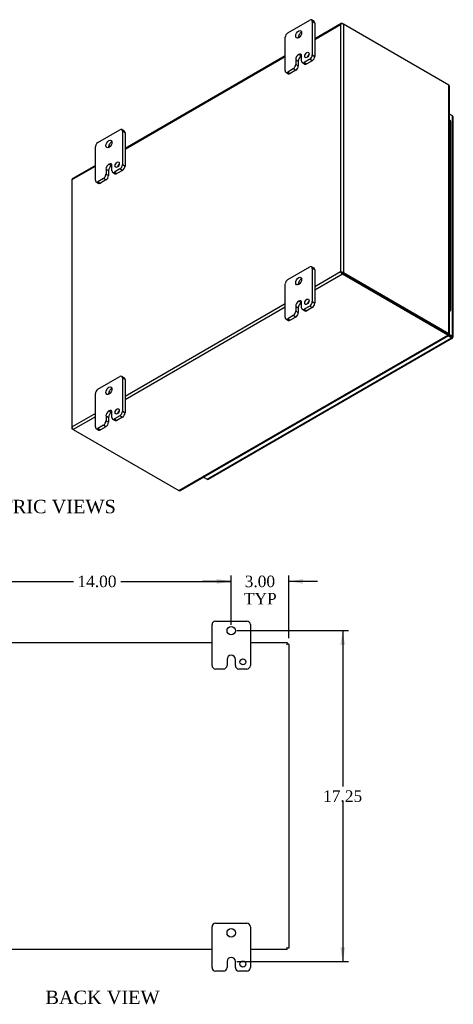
# Model space of a CAD drawing. Header units: inches. Extents: x 3 to 119, y 2 to 78.
# Tile 7 of 7: x 96 to 119, y 26 to 78. Entities that reach past the tile are written whole.
import ezdxf
from ezdxf.enums import TextEntityAlignment as Align

# ---------------------------------------------------------------- set-up
doc = ezdxf.new("R2010")
doc.units = ezdxf.units.IN
doc.header["$MEASUREMENT"] = 0
for name, color, linetype in [('COM48436', 7, 'CONTINUOUS'), ('COM71780-4', 7, 'CONTINUOUS'), ('DEFAULT', 7, 'CONTINUOUS'), ('FET07710', 7, 'CONTINUOUS'), ('HNG10620-12B', 7, 'CONTINUOUS'), ('HNG10620-12C', 7, 'CONTINUOUS'), ('HNG10620-12P', 7, 'CONTINUOUS')]:
    doc.layers.add(name, color=color, linetype=linetype)
doc.styles.add('SEACAD_TIMES_NEW_ROMAN', font='times.ttf')

# ---------------------------------------------------------------- blocks, each defined once
blk = doc.blocks.new('GDIMGGROUP11')
at = {"layer": 'DEFAULT', "linetype": 'Continuous'}
for points in [[(94.015, 48.63), (93.265, 48.505), (94.015, 48.38)], [(106.515, 48.63), (106.515, 48.38), (107.265, 48.505)]]:
    blk.add_hatch(color=136, dxfattribs=at).paths.add_polyline_path(points)
at = {"layer": 'DEFAULT', "color": 136, "linetype": 'Continuous'}
for p, q in [((93.265, 46.237), (93.265, 48.805)), ((107.265, 46.237), (107.265, 48.805)), ((93.265, 48.505), (99.032, 48.505)), ((101.499, 48.505), (107.265, 48.505))]:
    blk.add_line(p, q, dxfattribs=at)
at = {"layer": 'DEFAULT', "color": 136, "linetype": 'Continuous', "style": 'SEACAD_TIMES_NEW_ROMAN'}
blk.add_text('14.00', height=0.6, dxfattribs=at).set_placement((99.242, 48.805), align=Align.TOP_LEFT)
blk = doc.blocks.new('GDIMGGROUP12')
at = {"layer": 'DEFAULT', "linetype": 'Continuous'}
for points in [[(106.515, 48.63), (106.515, 48.38), (107.265, 48.505)], [(111.015, 48.63), (110.265, 48.505), (111.015, 48.38)]]:
    blk.add_hatch(color=136, dxfattribs=at).paths.add_polyline_path(points)
at = {"layer": 'DEFAULT', "color": 136, "linetype": 'Continuous'}
for p, q in [((107.265, 46.456), (107.265, 48.805)), ((110.265, 45.54), (110.265, 48.805)), ((107.265, 48.505), (105.765, 48.505)), ((111.765, 48.505), (110.265, 48.505))]:
    blk.add_line(p, q, dxfattribs=at)
at = {"layer": 'DEFAULT', "color": 136, "linetype": 'Continuous', "style": 'SEACAD_TIMES_NEW_ROMAN'}
for s, p in [('3.00', (107.969, 48.805)), ('TYP', (107.926, 47.905))]:
    blk.add_text(s, height=0.6, dxfattribs=at).set_placement(p, align=Align.TOP_LEFT)
blk = doc.blocks.new('GDIMGGROUP13')
at = {"layer": 'DEFAULT', "linetype": 'Continuous'}
for points in [[(113.208, 45.187), (113.083, 45.937), (112.958, 45.187)], [(113.208, 29.437), (112.958, 29.437), (113.083, 28.687)]]:
    blk.add_hatch(color=136, dxfattribs=at).paths.add_polyline_path(points)
at = {"layer": 'DEFAULT', "color": 136, "linetype": 'Continuous'}
for p, q in [((107.565, 45.937), (113.383, 45.937)), ((113.083, 45.937), (113.083, 37.822)), ((113.083, 37.012), (113.083, 28.687)), ((107.566, 28.687), (113.383, 28.687))]:
    blk.add_line(p, q, dxfattribs=at)
at = {"layer": 'DEFAULT', "color": 136, "linetype": 'Continuous', "style": 'SEACAD_TIMES_NEW_ROMAN'}
blk.add_text('17.25', height=0.6, dxfattribs=at).set_placement((112.059, 37.612), align=Align.TOP_LEFT)

msp = doc.modelspace()

# ---------------------------------------------------------------- linework, layer by layer
at = {"layer": 'COM48436', "color": 7}
for p, q in [((113.011, 77.589), (111.626, 76.789)), ((111.626, 76.753), (112.964, 77.525)), ((112.964, 77.525), (112.964, 64.637)), ((112.993, 77.567), (112.993, 77.567)), ((113.065, 77.584), (113.116, 77.554)), ((118.62, 74.377), (113.116, 77.554)), ((113.116, 77.554), (113.116, 64.608)), ((110.079, 75.896), (101.726, 71.074)), ((101.726, 71.037), (110.079, 75.86)), ((118.62, 61.43), (118.62, 74.377)), ((118.652, 61.411), (118.652, 74.307)), ((100.18, 70.181), (98.971, 69.483)), ((98.974, 69.448), (100.18, 70.144)), ((98.943, 69.433), (98.943, 56.487)), ((98.974, 56.561), (98.974, 69.448)), ((112.964, 64.637), (111.626, 63.865)), ((113.065, 64.52), (111.626, 63.689)), ((113.015, 64.608), (112.964, 64.637)), ((112.993, 64.62), (113.065, 64.579)), ((112.993, 64.62), (113.065, 64.579)), ((113.065, 64.579), (118.57, 61.401)), ((118.57, 61.401), (113.065, 64.579)), ((118.57, 61.342), (113.065, 64.52)), ((113.116, 64.608), (118.62, 61.43)), ((110.079, 62.972), (101.726, 58.15)), ((110.079, 62.796), (101.726, 57.973)), ((104.529, 53.236), (118.57, 61.342)), ((104.605, 53.243), (118.602, 61.324)), ((118.551, 61.39), (118.602, 61.361)), ((118.57, 61.401), (118.62, 61.43)), ((118.57, 61.401), (118.57, 61.342)), ((118.603, 61.396), (118.579, 61.41)), ((118.603, 61.396), (118.579, 61.41)), ((118.58, 61.416), (118.62, 61.392)), ((118.62, 61.392), (118.603, 61.396)), ((100.18, 57.257), (98.974, 56.561)), ((100.18, 57.08), (99.025, 56.414)), ((98.953, 56.514), (98.953, 56.514)), ((99.025, 56.414), (98.974, 56.443)), ((99.025, 56.414), (104.529, 53.236)), ((94.265, 45.312), (106.265, 45.312)), ((108.265, 45.312), (110.193, 45.312)), ((110.193, 45.24), (110.157, 45.204)), ((110.193, 45.24), (110.157, 45.204)), ((110.193, 45.312), (110.193, 45.24)), ((110.265, 45.24), (110.193, 45.24)), ((110.265, 45.24), (110.265, 29.384)), ((106.265, 29.312), (94.265, 29.312)), ((110.193, 29.312), (108.265, 29.312)), ((110.193, 29.384), (110.157, 29.42)), ((110.193, 29.384), (110.157, 29.42)), ((110.265, 29.384), (110.193, 29.384)), ((110.193, 29.312), (110.193, 29.384))]:
    msp.add_line(p, q, dxfattribs=at)
for centre, start, end in [((118.559, 74.307), 0, 48.6182), ((104.559, 53.323), 251.3818, 300)]:
    msp.add_arc(centre, 0.0923, start, end, dxfattribs=at)
for centre, major_axis, ratio, start_param, end_param in [((113.04, 77.481), (0.076, 0.132), 0.577982, 1.230411, 1.570248), ((113.04, 77.481), (0.076, 0.132), 0.577982, 1.231508, 1.571345), ((113.065, 77.496), (0.054, -0.0935), 0.57735, 2.356194, 3.587154), ((113.04, 77.51), (0.108, 0), 0.57735, 0.785398, 2.016358), ((99.051, 69.433), (0.108, 0), 0.57735, 2.696031, 3.141593), ((99.025, 69.389), (0.054, -0.0935), 0.57735, 3.141593, 3.587154), ((99.051, 69.404), (-0.108, 0.062), 0.000948, 0.445015, 0.784852), ((99.051, 69.404), (-0.108, 0.062), 0.000948, -0.784852, -0.445015), ((113.04, 64.593), (-0.108, 0.062), 0.000948, -1.124689, -0.784852), ((113.04, 64.593), (-0.108, 0.062), 0.000948, 0.784852, 1.124689), ((113.04, 64.564), (0.108, 0), 0.57735, 0.785398, 2.016358), ((113.065, 64.608), (0.054, -0.0935), 0.57735, 4.266828, 5.497787), ((113.04, 64.593), (0.036, -0.0207), 0.000948, 0.785944, 2.356741), ((113.04, 64.593), (0.036, -0.0208), 0.000948, 3.926445, 5.497241), ((99.051, 56.487), (0.108, 0), 0.57735, 2.696031, 3.926991), ((99.051, 56.517), (-0.076, -0.132), 0.577982, 4.712938, 5.052774), ((99.051, 56.517), (-0.076, -0.132), 0.577982, 4.71184, 5.051677), ((99.025, 56.502), (0.054, -0.0935), 0.57735, 4.266828, 5.497787)]:
    msp.add_ellipse(centre, major_axis=major_axis, ratio=ratio, start_param=start_param, end_param=end_param, dxfattribs=at)
msp.add_open_spline([(118.57, 61.401), (118.569, 61.393), (118.568, 61.388), (118.566, 61.386)], degree=3, dxfattribs=at)
for points, knots in [([(118.57, 61.401), (118.573, 61.403), (118.576, 61.405), (118.579, 61.408), (118.58, 61.41), (118.58, 61.412), (118.58, 61.413), (118.579, 61.414)], [0, 0, 0, 0, 0.25, 0.25, 0.5, 0.5, 0.625, 0.625, 0.625, 0.625]), ([(118.57, 61.342), (118.576, 61.334), (118.582, 61.329), (118.593, 61.323), (118.598, 61.322), (118.602, 61.324)], [0, 0, 0, 0, 0.25, 0.25, 0.5, 0.5, 0.5, 0.5]), ([(118.62, 61.43), (118.63, 61.429), (118.638, 61.426), (118.649, 61.419), (118.652, 61.415), (118.652, 61.407), (118.649, 61.403), (118.638, 61.397), (118.63, 61.394), (118.62, 61.392)], [0, 0, 0, 0, 0.25, 0.25, 0.5, 0.5, 0.75, 0.75, 1, 1, 1, 1])]:
    msp.add_open_spline(points, degree=3, knots=knots, dxfattribs=at)
at = {"layer": 'COM71780-4', "color": 7}
for p, q in [((118.814, 72.767), (118.652, 72.86)), ((118.814, 61.287), (118.814, 72.767)), ((118.845, 61.243), (118.845, 72.723)), ((106.004, 53.832), (118.763, 61.198)), ((106.058, 53.827), (118.817, 61.193)), ((118.277, 61.57), (118.277, 61.57)), ((118.305, 61.554), (118.305, 61.554)), ((118.763, 61.198), (118.573, 61.308)), ((118.605, 61.348), (118.763, 61.257)), ((118.763, 61.257), (118.605, 61.348)), ((118.627, 61.394), (118.814, 61.287)), ((118.763, 61.257), (118.763, 61.257)), ((118.763, 61.257), (118.763, 61.257)), ((118.763, 61.257), (118.814, 61.228)), ((118.835, 61.216), (118.763, 61.257)), ((118.835, 61.216), (118.763, 61.257)), ((105.814, 53.941), (106.004, 53.832))]:
    msp.add_line(p, q, dxfattribs=at)
for centre, major_axis, ratio, start_param, end_param in [((118.737, 72.723), (-0.108, 0), 0.57735, 3.141593, 3.926991), ((118.737, 61.272), (-0.036, 0.0207), 0.000948, 2.356741, 3.927537), ((118.737, 61.272), (-0.036, 0.0208), 0.000948, 2.355648, 3.926445), ((118.763, 61.286), (-0.054, 0.0935), 0.57735, 2.356194, 3.587154), ((118.737, 61.243), (-0.108, 0), 0.57735, 2.696031, 3.926991), ((118.737, 61.272), (0.108, -0.062), 0.000948, -0.784852, -0.445015), ((118.737, 61.272), (0.108, -0.062), 0.000948, 0.445015, 0.784852), ((106.004, 53.92), (-0.054, 0.0935), 0.57735, 2.356194, 3.141593)]:
    msp.add_ellipse(centre, major_axis=major_axis, ratio=ratio, start_param=start_param, end_param=end_param, dxfattribs=at)
at = {"layer": 'FET07710', "color": 7}
for p, q in [((110.212, 77.096), (111.361, 77.759)), ((111.587, 77.692), (111.455, 77.768)), ((111.494, 77.683), (111.494, 75.948)), ((111.626, 77.606), (111.494, 77.683)), ((111.626, 77.606), (111.626, 75.871)), ((110.079, 75.131), (110.079, 76.866)), ((110.787, 75.973), (110.786, 75.972)), ((110.786, 75.972), (110.919, 75.896)), ((110.787, 75.973), (110.919, 75.896)), ((110.632, 75.705), (110.632, 75.45)), ((110.632, 75.705), (110.765, 75.629)), ((110.632, 75.45), (110.765, 75.374)), ((110.765, 75.629), (110.765, 75.374)), ((110.919, 75.896), (110.919, 75.896)), ((110.941, 75.628), (110.941, 75.884)), ((110.98, 75.543), (111.112, 75.466)), ((111.361, 75.718), (111.074, 75.552)), ((111.074, 75.552), (111.206, 75.476)), ((111.493, 75.642), (111.206, 75.476)), ((111.493, 75.642), (111.361, 75.718)), ((111.494, 75.948), (111.626, 75.871)), ((110.118, 75.045), (110.25, 74.969)), ((110.5, 75.221), (110.212, 75.054)), ((110.212, 75.054), (110.344, 74.978)), ((110.632, 75.144), (110.344, 74.978)), ((110.632, 75.144), (110.5, 75.221)), ((100.312, 71.38), (101.461, 72.044)), ((101.687, 71.977), (101.555, 72.053)), ((101.594, 71.967), (101.594, 70.232)), ((101.726, 71.891), (101.594, 71.967)), ((101.726, 71.891), (101.726, 70.156)), ((100.18, 69.416), (100.18, 71.151)), ((100.733, 69.99), (100.733, 69.735)), ((100.733, 69.99), (100.865, 69.914)), ((100.865, 69.914), (100.865, 69.658)), ((100.887, 70.257), (100.887, 70.257)), ((100.887, 70.257), (101.02, 70.181)), ((100.887, 70.257), (101.019, 70.181)), ((101.02, 70.181), (101.019, 70.181)), ((101.041, 69.913), (101.041, 70.168)), ((101.08, 69.827), (101.213, 69.751)), ((101.461, 70.002), (101.174, 69.836)), ((101.174, 69.836), (101.306, 69.76)), ((101.594, 69.926), (101.306, 69.76)), ((101.594, 69.926), (101.461, 70.002)), ((101.594, 70.232), (101.726, 70.156)), ((100.219, 69.33), (100.351, 69.253)), ((100.6, 69.505), (100.312, 69.339)), ((100.312, 69.339), (100.445, 69.263)), ((100.732, 69.429), (100.445, 69.263)), ((100.732, 69.429), (100.6, 69.505)), ((100.733, 69.735), (100.865, 69.658)), ((110.212, 64.236), (111.361, 64.899)), ((111.587, 64.832), (111.455, 64.909)), ((111.494, 64.823), (111.494, 63.088)), ((111.626, 64.746), (111.494, 64.823)), ((111.626, 64.746), (111.626, 63.011)), ((110.079, 62.271), (110.079, 64.006)), ((110.632, 62.846), (110.632, 62.59)), ((110.632, 62.846), (110.765, 62.769)), ((110.765, 62.769), (110.765, 62.514)), ((110.787, 63.113), (110.786, 63.113)), ((110.786, 63.113), (110.919, 63.036)), ((110.787, 63.113), (110.919, 63.036)), ((110.919, 63.036), (110.919, 63.036)), ((110.941, 62.769), (110.941, 63.024)), ((110.98, 62.683), (111.112, 62.606)), ((111.361, 62.858), (111.074, 62.692)), ((111.074, 62.692), (111.206, 62.616)), ((111.493, 62.782), (111.206, 62.616)), ((111.493, 62.782), (111.361, 62.858)), ((111.494, 63.088), (111.626, 63.011)), ((110.118, 62.185), (110.25, 62.109)), ((110.5, 62.361), (110.212, 62.195)), ((110.212, 62.195), (110.344, 62.118)), ((110.632, 62.284), (110.344, 62.118)), ((110.632, 62.284), (110.5, 62.361)), ((110.632, 62.59), (110.765, 62.514)), ((100.312, 58.52), (101.461, 59.184)), ((101.687, 59.117), (101.555, 59.193)), ((101.594, 59.107), (101.594, 57.372)), ((101.726, 59.031), (101.594, 59.107)), ((101.726, 59.031), (101.726, 57.296)), ((100.18, 56.556), (100.18, 58.291)), ((100.733, 57.13), (100.733, 56.875)), ((100.733, 57.13), (100.865, 57.054)), ((100.865, 57.054), (100.865, 56.799)), ((100.887, 57.397), (100.887, 57.397)), ((100.887, 57.397), (101.02, 57.321)), ((100.887, 57.397), (101.019, 57.321)), ((101.02, 57.321), (101.019, 57.321)), ((101.041, 57.053), (101.041, 57.308)), ((101.08, 56.967), (101.213, 56.891)), ((101.461, 57.143), (101.174, 56.977)), ((101.174, 56.977), (101.306, 56.9)), ((101.594, 57.066), (101.306, 56.9)), ((101.594, 57.066), (101.461, 57.143)), ((101.594, 57.372), (101.726, 57.296)), ((100.219, 56.47), (100.351, 56.394)), ((100.6, 56.645), (100.312, 56.479)), ((100.312, 56.479), (100.445, 56.403)), ((100.732, 56.569), (100.445, 56.403)), ((100.732, 56.569), (100.6, 56.645)), ((100.733, 56.875), (100.865, 56.799)), ((106.265, 44.125), (106.265, 46.25)), ((106.453, 46.437), (108.078, 46.437)), ((108.265, 46.25), (108.265, 44.125)), ((107.266, 44.655), (107.265, 44.655)), ((107.047, 44.437), (107.047, 44.125)), ((107.484, 44.125), (107.484, 44.437)), ((106.86, 43.937), (106.453, 43.937)), ((108.078, 43.937), (107.671, 43.937)), ((106.265, 28.375), (106.265, 30.5)), ((106.453, 30.687), (108.078, 30.687)), ((108.265, 30.5), (108.265, 28.375)), ((107.266, 28.905), (107.265, 28.905)), ((107.047, 28.687), (107.047, 28.375)), ((107.484, 28.375), (107.484, 28.687)), ((106.86, 28.187), (106.453, 28.187)), ((108.078, 28.187), (107.671, 28.187))]:
    msp.add_line(p, q, dxfattribs=at)
for centre, radius in [((107.265, 45.937), 0.219), ((107.875, 44.312), 0.156), ((107.265, 30.187), 0.219), ((107.875, 28.562), 0.156)]:
    msp.add_circle(centre, radius, dxfattribs=at)
for centre, radius, start, end in [((106.453, 46.25), 0.188, 90, 180), ((108.078, 46.25), 0.188, 0, 90), ((107.265, 44.437), 0.218, 90, 180), ((107.266, 44.437), 0.218, 0, 90), ((106.453, 44.125), 0.188, 180, 270), ((106.86, 44.125), 0.188, 270, 0), ((107.671, 44.125), 0.188, 180, 270), ((108.078, 44.125), 0.188, 270, 0), ((106.453, 30.5), 0.188, 90, 180), ((108.078, 30.5), 0.188, 0, 90), ((107.265, 28.687), 0.218, 90, 180), ((107.266, 28.687), 0.218, 0, 90), ((106.453, 28.375), 0.188, 180, 270), ((106.86, 28.375), 0.188, 270, 0), ((107.671, 28.375), 0.188, 180, 270), ((108.078, 28.375), 0.188, 270, 0)]:
    msp.add_arc(centre, radius, start, end, dxfattribs=at)
for centre, major_axis, start_param, end_param in [((111.361, 77.606), (-0.094, -0.162), 2.356194, 3.926991), ((111.493, 77.53), (-0.094, -0.162), 2.356194, 3.141593), ((110.212, 76.943), (0.094, 0.162), 0.785398, 2.356194), ((110.919, 76.943), (0.109, 0.189), 0.649107, 2.492486), ((110.786, 75.794), (0.109, 0.189), 0.785398, 2.356194), ((110.787, 75.795), (-0.109, -0.189), 2.356194, 3.926991), ((111.35, 75.865), (0.078, 0.135), 1.008936, 2.132657), ((110.5, 75.374), (-0.094, -0.162), 0.785398, 2.356194), ((110.919, 75.718), (0.109, 0.189), 0.785398, 2.356194), ((110.919, 75.718), (-0.109, -0.189), 3.793313, 3.926991), ((111.074, 75.705), (0.094, 0.162), 2.356194, 3.926991), ((111.206, 75.629), (0.094, 0.162), 3.141593, 3.926991), ((111.361, 75.871), (-0.094, -0.162), 0.785398, 2.356194), ((111.493, 75.795), (0.094, 0.162), 3.926991, 5.497787), ((110.212, 75.208), (0.094, 0.162), 2.356194, 3.926991), ((110.344, 75.131), (0.094, 0.162), 3.141593, 3.926991), ((110.632, 75.297), (0.094, 0.162), 3.926991, 5.497787), ((101.461, 71.891), (-0.094, -0.162), 2.356194, 3.926991), ((101.594, 71.814), (-0.094, -0.162), 2.356194, 3.141593), ((100.312, 71.227), (0.094, 0.162), 0.785398, 2.356194), ((101.019, 71.227), (0.109, 0.189), 0.649107, 2.492486), ((100.887, 70.079), (0.109, 0.189), 0.785398, 2.356194), ((101.019, 70.003), (0.109, 0.189), 0.785398, 2.356194), ((100.887, 70.079), (-0.109, -0.189), 2.356194, 3.926991), ((101.02, 70.003), (-0.109, -0.189), 3.793313, 3.926991), ((101.174, 69.99), (0.094, 0.162), 2.356194, 3.926991), ((101.45, 70.149), (0.078, 0.135), 1.008936, 2.132657), ((101.461, 70.156), (-0.094, -0.162), 0.785398, 2.356194), ((101.594, 70.079), (0.094, 0.162), 3.926991, 5.497787), ((100.312, 69.492), (0.094, 0.162), 2.356194, 3.926991), ((100.6, 69.658), (-0.094, -0.162), 0.785398, 2.356194), ((100.732, 69.582), (0.094, 0.162), 3.926991, 5.497787), ((101.306, 69.913), (0.094, 0.162), 3.141593, 3.926991), ((100.445, 69.416), (0.094, 0.162), 3.141593, 3.926991), ((111.361, 64.746), (-0.094, -0.162), 2.356194, 3.926991), ((111.493, 64.67), (-0.094, -0.162), 2.356194, 3.141593), ((110.212, 64.083), (0.094, 0.162), 0.785398, 2.356194), ((110.919, 64.083), (0.109, 0.189), 0.649107, 2.492486), ((110.787, 62.935), (-0.109, -0.189), 2.356194, 3.926991), ((110.786, 62.935), (0.109, 0.189), 0.785398, 2.356194), ((110.919, 62.858), (0.109, 0.189), 0.785398, 2.356194), ((110.919, 62.858), (-0.109, -0.189), 3.793313, 3.926991), ((111.074, 62.845), (0.094, 0.162), 2.356194, 3.926991), ((111.206, 62.769), (0.094, 0.162), 3.141593, 3.926991), ((111.35, 63.005), (0.078, 0.135), 1.008936, 2.132657), ((111.361, 63.011), (-0.094, -0.162), 0.785398, 2.356194), ((111.493, 62.935), (0.094, 0.162), 3.926991, 5.497787), ((110.212, 62.348), (0.094, 0.162), 2.356194, 3.926991), ((110.344, 62.271), (0.094, 0.162), 3.141593, 3.926991), ((110.5, 62.514), (-0.094, -0.162), 0.785398, 2.356194), ((110.632, 62.438), (0.094, 0.162), 3.926991, 5.497787), ((101.461, 59.031), (-0.094, -0.162), 2.356194, 3.926991), ((101.594, 58.954), (-0.094, -0.162), 2.356194, 3.141593), ((100.312, 58.367), (0.094, 0.162), 0.785398, 2.356194), ((101.019, 58.368), (0.109, 0.189), 0.649107, 2.492486), ((100.887, 57.219), (0.109, 0.189), 0.785398, 2.356194), ((101.019, 57.143), (0.109, 0.189), 0.785398, 2.356194), ((100.887, 57.219), (-0.109, -0.189), 2.356194, 3.926991), ((101.02, 57.143), (-0.109, -0.189), 3.793313, 3.926991), ((101.174, 57.13), (0.094, 0.162), 2.356194, 3.926991), ((101.45, 57.29), (0.078, 0.135), 1.008936, 2.132657), ((101.461, 57.296), (-0.094, -0.162), 0.785398, 2.356194), ((101.594, 57.219), (0.094, 0.162), 3.926991, 5.497787), ((100.312, 56.632), (0.094, 0.162), 2.356194, 3.926991), ((100.6, 56.798), (-0.094, -0.162), 0.785398, 2.356194), ((100.732, 56.722), (0.094, 0.162), 3.926991, 5.497787), ((101.306, 57.053), (0.094, 0.162), 3.141593, 3.926991), ((100.445, 56.556), (0.094, 0.162), 3.141593, 3.926991)]:
    msp.add_ellipse(centre, major_axis=major_axis, ratio=0.57735, start_param=start_param, end_param=end_param, dxfattribs=at)
for centre, major_axis in [((110.786, 77.019), (0.109, 0.189)), ((111.217, 75.941), (0.078, 0.135)), ((100.887, 71.304), (0.109, 0.189)), ((101.318, 70.226), (0.078, 0.135)), ((110.786, 64.159), (0.109, 0.189)), ((111.217, 63.081), (0.078, 0.135)), ((100.887, 58.444), (0.109, 0.189)), ((101.318, 57.366), (0.078, 0.135))]:
    msp.add_ellipse(centre, major_axis=major_axis, ratio=0.57735, dxfattribs=at)
at = {"layer": 'HNG10620-12B', "color": 7}
for p, q in [((118.725, 70.839), (118.725, 71.656)), ((118.725, 69.206), (118.725, 70.023)), ((118.725, 67.573), (118.725, 68.39)), ((118.725, 65.94), (118.725, 66.757)), ((118.725, 64.307), (118.725, 65.124)), ((118.725, 62.674), (118.725, 63.491))]:
    msp.add_line(p, q, dxfattribs=at)
for centre, major_axis, start_param, end_param in [((118.571, 71.656), (-0.154, 0), 3.141593, 4.157881), ((118.571, 70.839), (-0.154, 0), 3.141593, 4.157881), ((118.571, 70.023), (-0.154, 0), 3.141593, 4.157881), ((118.571, 69.206), (-0.154, 0), 3.141593, 4.157881), ((118.571, 68.39), (-0.154, 0), 3.141593, 4.157881), ((118.571, 67.573), (-0.154, 0), 3.141593, 4.157881), ((118.571, 66.757), (-0.154, 0), 3.141593, 4.157881), ((118.571, 65.94), (-0.154, 0), 3.141593, 4.157881), ((118.571, 65.124), (-0.154, 0), 3.141593, 4.157881), ((118.571, 64.307), (-0.154, 0), 3.141593, 4.157881), ((118.571, 63.491), (-0.154, 0), 3.141593, 4.157881), ((118.571, 62.674), (-0.154, 0), 2.125304, 4.157881), ((118.571, 62.674), (-0.0937, 0), 2.612966, 3.670219)]:
    msp.add_ellipse(centre, major_axis=major_axis, ratio=0.57735, start_param=start_param, end_param=end_param, dxfattribs=at)
at = {"layer": 'HNG10620-12C', "color": 7}
for p, q in [((118.725, 71.656), (118.725, 72.472)), ((118.725, 70.023), (118.725, 70.839)), ((118.725, 68.39), (118.725, 69.206)), ((118.725, 66.757), (118.725, 67.573)), ((118.725, 65.124), (118.725, 65.94)), ((118.725, 63.491), (118.725, 64.307))]:
    msp.add_line(p, q, dxfattribs=at)
for centre in [(118.571, 72.472), (118.571, 71.656), (118.571, 70.839), (118.571, 70.023), (118.571, 69.206), (118.571, 68.39), (118.571, 67.573), (118.571, 66.757), (118.571, 65.94), (118.571, 65.124), (118.571, 64.307), (118.571, 63.491)]:
    msp.add_ellipse(centre, major_axis=(0.154, 0), ratio=0.57735, start_param=0, end_param=1.016289, dxfattribs=at)
at = {"layer": 'HNG10620-12P', "color": 7}
msp.add_ellipse((118.571, 62.674), major_axis=(-0.0937, 0), ratio=0.57735, start_param=2.612966, end_param=3.670219, dxfattribs=at)

# ---------------------------------------------------------------- block references
at = {"layer": 'DEFAULT', "color": 7}
for name in ['GDIMGGROUP11', 'GDIMGGROUP12', 'GDIMGGROUP13']:
    msp.add_blockref(name, (0, 0), dxfattribs=at)

# ---------------------------------------------------------------- texts
at = {"layer": 'DEFAULT', "color": 7, "style": 'SEACAD_TIMES_NEW_ROMAN'}
for s, p in [('ISOMETRIC VIEWS', (91.935, 52.757)), ('BACK VIEW', (97.573, 27.174))]:
    msp.add_text(s, height=0.7, dxfattribs=at).set_placement(p, align=Align.TOP_LEFT)

doc.saveas('drawing.dxf')
